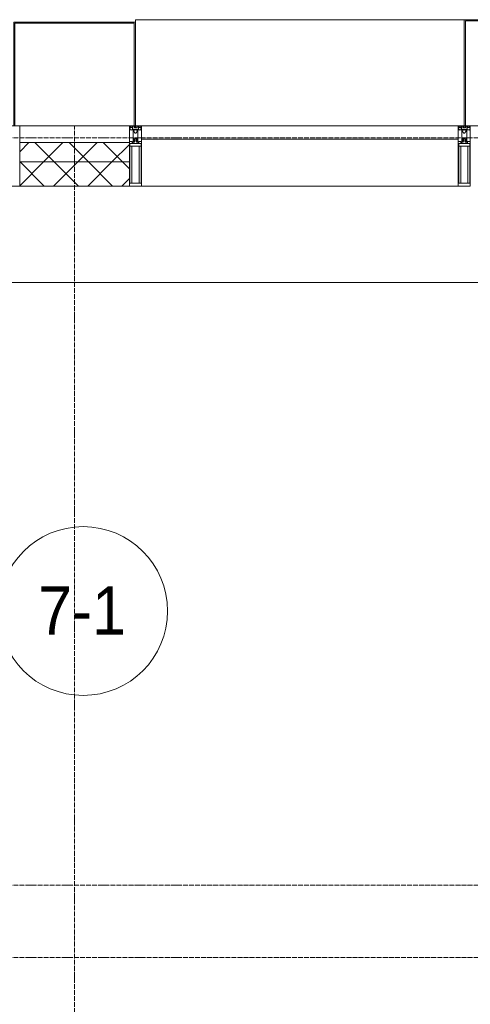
# Model space of a CAD drawing. Header units: millimetres. Extents: x 5617 to 106049, y 7718 to 209339.
# Tile 43 of 63: x 47891 to 49759, y 29506 to 33590. Entities that reach past the tile are written whole.
import ezdxf

# ---------------------------------------------------------------- set-up
doc = ezdxf.new("R2010")
doc.units = ezdxf.units.MM
doc.linetypes.add('ADSK_Линия сетки', pattern=[25, 20, -2.5, 0, -2.5])
doc.linetypes.add('Линия сетки', pattern=[25, 20, -2.5, 0, -2.5])
for name, color, linetype, lineweight in [('Импосты витража', 7, 'Continuous', 18), ('Колонны', 7, 'Continuous', 18), ('Марки помещений', 7, 'Continuous', 20), ('Оси', 7, 'Continuous', 9), ('Панели витража', 7, 'Continuous', 18), ('Перекрытия', 7, 'Continuous', 18), ('Стены разрез', 7, 'Continuous', 40), ('Стены штриховка', 7, 'Continuous', 40), ('Элементы узлов', 7, 'Continuous', 18)]:
    doc.layers.add(name, color=color, linetype=linetype, lineweight=lineweight)
doc.styles.add('Arial_3', font='arial.ttf', dxfattribs={"width": 0.9, "height": 200})
pattern_1 = [(45, (0, 0), (-70.71068, 70.71068), []), (135, (0, 0), (-70.71068, -70.71068), [])]

# ---------------------------------------------------------------- blocks, each defined once
blk = doc.blocks.new('135_SLK_K4_AR_rvt-1-МКСС_К4_L18_61_500_')
at = {"layer": 'Перекрытия', "color": 253, "true_color": 0xaaaaaa}
blk.add_line((124100, 32500), (120650, 32500), dxfattribs=at)
blk = doc.blocks.new('System Panel - A_PAN_Glass-7513417-МКСС_К4_L18_61_500_')
at = {"layer": 'Панели витража', "color": 253, "lineweight": 5, "true_color": 0xaaaaaa}
for p, q in [((656.25, 0), (-656.25, 0)), ((-656.25, 0), (-656.25, -55)), ((656.25, -55), (656.25, 0)), ((-656.25, -55), (656.25, -55))]:
    blk.add_line(p, q, dxfattribs=at)
blk = doc.blocks.new('Rectangular Mullion - R_StandardFrame_50Wx250H-5816490-МКСС_К4_L18_61_500_')
at = {"layer": 'Импосты витража', "color": 253, "lineweight": 5, "true_color": 0xaaaaaa}
blk.add_line((134740, 32900), (133427.5, 32900), dxfattribs=at)
blk = doc.blocks.new('Rectangular Mullion - R_StandardFrame_50Wx250H-V61-МКСС_К4_L18_61_500_')
at = {"layer": 'Импосты витража', "color": 253, "lineweight": 5, "true_color": 0xaaaaaa}
for p, q in [((-25, 135.1), (-25, 250)), ((-25, 250), (25, 250)), ((25, 250), (25, 0)), ((-25, 113.4), (-25, 128.4)), ((-25, 0), (-25, 110.1)), ((0, 0), (-25, 0)), ((25, 0), (5, 0))]:
    blk.add_line(p, q, dxfattribs=at)
blk = doc.blocks.new('Rectangular Mullion - 50Wx250H-2623690-МКСС_К4_L18_61_500_')
at = {"layer": 'Элементы узлов', "color": 253, "lineweight": 5, "true_color": 0xaaaaaa}
for p, q in [((-25, 65.2), (-25, 250)), ((-25, 250), (0, 250)), ((25, 250), (0, 250)), ((25, 65.2), (25, 250)), ((-23, 237.3), (0, 237.3)), ((-23, 237.3), (-23, 73.6)), ((-14.9, 84), (-14.9, 237.3)), ((23, 237.3), (0, 237.3)), ((14.9, 84), (14.9, 237.3)), ((23, 237.3), (23, 73.6)), ((0, 84), (-23, 84)), ((0, 84), (23, 84)), ((-14, 65.2), (-25, 65.2)), ((-0.5, 73.6), (-23, 73.6)), ((-14, 71.3), (-14, 65.2)), ((-10, 71.3), (-14, 71.3)), ((-10, 53), (-10, 71.3)), ((-8.7, 53), (-10, 53)), ((-10, 53), (-10, 17)), ((-8.7, 53), (-7, 54.7)), ((-7, 65.2), (-5.9, 67.3)), ((-7, 65.2), (-7, 54.7)), ((-4.1, 67.3), (-5.9, 67.3)), ((-4.1, 67.3), (-2.9, 65.1)), ((-2.9, 65.1), (-2.9, 54.6)), ((-1.3, 53), (-2.9, 54.6)), ((0, 53), (-1.3, 53)), ((0, 53), (1.3, 53)), ((0.5, 73.6), (23, 73.6)), ((1.3, 53), (2.9, 54.6)), ((4.1, 67.3), (2.9, 65.1)), ((2.9, 65.1), (2.9, 54.6)), ((4.1, 67.3), (5.9, 67.3)), ((7, 65.2), (5.9, 67.3)), ((7, 65.2), (7, 54.7)), ((8.7, 53), (7, 54.7)), ((8.7, 53), (10, 53)), ((10, 71.3), (14, 71.3)), ((10, 53), (10, 71.3)), ((10, 53), (10, 17)), ((14, 71.3), (14, 65.2)), ((14, 65.2), (25, 65.2)), ((-23.8, 14.6), (-25, 14.2)), ((-25, 0), (-25, 14.2)), ((-22.3, 17), (-23.8, 17)), ((-23.8, 17), (-23.8, 14.6)), ((-22.5, 10.6), (-23.8, 14.6)), ((-22.5, 10.6), (-23.7, 9.9)), ((-23.7, 1.3), (-23.7, 9.9)), ((-23.7, 1.3), (-11.8, 1.3)), ((-23.2, 10.2), (-22.5, 8)), ((-22.5, 8), (-22.5, 4.5)), ((-21.3, 4.5), (-22.5, 4.5)), ((-22.3, 17), (-22.3, 16)), ((-22.3, 16), (-21.3, 16)), ((-19, 17.6), (-21.3, 16)), ((-21.3, 4.5), (-21.3, 6.5)), ((-21.3, 6.5), (-14.2, 6.5)), ((-18.4, 16.6), (-19, 17.6)), ((-7.4, 16.6), (-18.4, 16.6)), ((-14.2, 6.5), (-14.2, 4.5)), ((-13.2, 4.5), (-14.2, 4.5)), ((-13.2, 4.5), (-12.2, 7.2)), ((-12.7, 7.6), (-11.3, 11.4)), ((-12.7, 7.6), (-11.8, 6.9)), ((-12.2, 9), (-12.2, 14.8)), ((-12.2, 14.8), (0, 14.8)), ((-11.8, 1.3), (-11.8, 6.9)), ((-10.5, 11.2), (-11.3, 11.4)), ((-10.5, 1.5), (-10.5, 11.2)), ((-4.8, 1.5), (-10.5, 1.5)), ((-10, 17), (-7.5, 17)), ((-8.5, 23), (-1.5, 30)), ((-8.5, 18.5), (-8.5, 23)), ((-7.5, 18.5), (-8.5, 18.5)), ((-7.5, 17), (-7.5, 18.5)), ((-7.4, 18), (-7.4, 16.6)), ((-2.6, 18), (-7.4, 18)), ((0, 8), (-4.8, 8)), ((-4.8, 1.5), (-4.8, 8)), ((-2.6, 18), (-2.6, 16.8)), ((-2.6, 16.8), (0, 16.8)), ((-1.5, 30), (0, 30)), ((1.5, 30), (0, 30)), ((2.6, 16.8), (0, 16.8)), ((0, 14.8), (0, 16.8)), ((0, 14.8), (0, 16.8)), ((12.2, 14.8), (0, 14.8)), ((0, 0), (0, 8)), ((0, 8), (4.8, 8)), ((0, 0), (0, 8)), ((8.5, 23), (1.5, 30)), ((2.6, 18), (2.6, 16.8)), ((2.6, 18), (7.4, 18)), ((4.8, 1.5), (4.8, 8)), ((4.8, 1.5), (10.5, 1.5)), ((7.4, 18), (7.4, 16.6)), ((7.4, 16.6), (18.4, 16.6)), ((7.5, 18.5), (8.5, 18.5)), ((7.5, 17), (7.5, 18.5)), ((10, 17), (7.5, 17)), ((8.5, 18.5), (8.5, 23)), ((10.5, 11.2), (11.3, 11.4)), ((10.5, 1.5), (10.5, 11.2)), ((12.7, 7.6), (11.3, 11.4)), ((12.7, 7.6), (11.8, 6.9)), ((11.8, 1.3), (11.8, 6.9)), ((23.7, 1.3), (11.8, 1.3)), ((12.2, 9), (12.2, 14.8)), ((13.2, 4.5), (12.2, 7.2)), ((13.2, 4.5), (14.2, 4.5)), ((21.3, 6.5), (14.2, 6.5)), ((14.2, 6.5), (14.2, 4.5)), ((18.4, 16.6), (19, 17.6)), ((19, 17.6), (21.3, 16)), ((22.3, 16), (21.3, 16)), ((21.3, 4.5), (21.3, 6.5)), ((21.3, 4.5), (22.5, 4.5)), ((22.3, 17), (22.3, 16)), ((22.3, 17), (23.8, 17)), ((22.5, 10.6), (23.8, 14.6)), ((22.5, 10.6), (23.7, 9.9)), ((23.2, 10.2), (22.5, 8)), ((22.5, 8), (22.5, 4.5)), ((23.7, 1.3), (23.7, 9.9)), ((23.8, 17), (23.8, 14.6)), ((23.8, 14.6), (25, 14.2)), ((25, 0), (25, 14.2)), ((-25, 0), (0, 0)), ((25, 0), (0, 0))]:
    blk.add_line(p, q, dxfattribs=at)
for centre, start, end in [((-0.5, 73.1), 360, 90), ((0.5, 73.1), 90, 180)]:
    blk.add_arc(centre, 0.5, start, end, dxfattribs=at)
blk = doc.blocks.new('Rectangular Mullion - R_StandardFrame_50Wx250H-7511672-МКСС_К4_L18_61_500_')
at = {"layer": 'Импосты витража', "color": 253, "lineweight": 5, "true_color": 0xaaaaaa}
for p, q in [((-25, 0), (-25, 250)), ((-25, 250), (25, 250)), ((25, 250), (25, 0)), ((-5, 0), (-25, 0)), ((25, 0), (0, 0))]:
    blk.add_line(p, q, dxfattribs=at)
blk = doc.blocks.new('Rectangular Mullion - R_StandardFrame_50Wx250H-V60-МКСС_К4_L18_61_500_')
at = {"layer": 'Импосты витража', "color": 253, "lineweight": 5, "true_color": 0xaaaaaa}
for p, q in [((-25, 0), (-25, 250)), ((-25, 250), (25, 250)), ((25, 250), (25, 0)), ((0, 0), (-25, 0)), ((25, 0), (5, 0))]:
    blk.add_line(p, q, dxfattribs=at)
blk = doc.blocks.new('A_SLK_PAN_Type1 - Прямой тип панели-6538310-МКСС_К4_L18_61_500_')
at = {"layer": 'Колонны', "lineweight": 5}
for p, q in [((-247.5, 0), (-252.5, 0)), ((-252.5, 0), (-252.5, -430)), ((-247.5, -425), (-247.5, 0)), ((227.5, 0), (-227.5, 0)), ((247.5, 0), (247.5, -425)), ((252.5, 0), (247.5, 0)), ((252.5, -430), (252.5, 0)), ((-252.5, -430), (252.5, -430)), ((247.5, -425), (-247.5, -425))]:
    blk.add_line(p, q, dxfattribs=at)
blk = doc.blocks.new('A_SLK_PAN_Type1 - Прямой тип панели-6538309-МКСС_К4_L18_61_500_')
at = {"layer": 'Колонны', "lineweight": 5}
for p, q in [((-180, 0), (-185, 0)), ((-185, 0), (-185, -440)), ((-180, -435), (-180, 0)), ((160, 0), (-160, 0)), ((180, 0), (180, -435)), ((185, 0), (180, 0)), ((185, -440), (185, 0)), ((-185, -440), (185, -440)), ((180, -435), (-180, -435))]:
    blk.add_line(p, q, dxfattribs=at)
blk = doc.blocks.new('A_OGR_PAN_Отлив - A_OGR_PAN_Отлив-V71-МКСС_К4_L18_61_500_')
at = {"layer": 'Колонны', "color": 253, "lineweight": 5, "true_color": 0xaaaaaa}
for p in [(681.25, 440), (-681.25, 430)]:
    blk.add_line(p, (-681.25, 440), dxfattribs=at)
blk = doc.blocks.new('135_SLK_K4_AR_FCD_rvt-1-МКСС_К4_L18_61_500_')
at = {"layer": 'Стены разрез', "lineweight": 5, "true_color": 0xaaaaaa}
h = blk.add_hatch(dxfattribs=at)
h.set_pattern_fill('FP_4', color=253, style=0, pattern_type=2)
h.set_pattern_definition(pattern_1)
h.paths.add_polyline_path([(122577.5, 33000), (122577.5, 33080), (122122.5, 33080), (122122.5, 33000), (122140.9, 33000)])
h = blk.add_hatch(dxfattribs=at)
h.set_pattern_fill('FP_4', color=253, style=0, pattern_type=2)
h.set_pattern_definition(pattern_1)
h.paths.add_polyline_path([(122577.5, 32900), (122577.5, 33000), (122122.5, 33000), (122122.5, 32900), (122140.9, 32900)])
at = {"layer": 'Стены разрез', "color": 253, "lineweight": 9, "true_color": 0xaaaaaa}
for p, q in [((122577.5, 33080), (122122.5, 33080)), ((122122.5, 33080), (122122.5, 32900)), ((122577.5, 32900), (122577.5, 33080)), ((122122.5, 32900), (122577.5, 32900))]:
    blk.add_line(p, q, dxfattribs=at)
at = {"layer": 'Стены штриховка', "color": 253, "lineweight": 9, "true_color": 0xaaaaaa}
blk.add_line((122577.5, 33000), (122122.5, 33000), dxfattribs=at)
at = {"layer": 'Импосты витража', "color": 253, "lineweight": 5, "true_color": 0xaaaaaa, "extrusion": (0, 0, -1), "rotation": 180}
for name, p in [('Rectangular Mullion - R_StandardFrame_50Wx250H-V61-МКСС_К4_L18_61_500_', (-122097.5, 33150)), ('Rectangular Mullion - 50Wx250H-2623690-МКСС_К4_L18_61_500_', (-122602.5, 33150)), ('Rectangular Mullion - R_StandardFrame_50Wx250H-7511672-МКСС_К4_L18_61_500_', (-122602.5, 33150)), ('Rectangular Mullion - 50Wx250H-2623690-МКСС_К4_L18_61_500_', (-123965, 33150)), ('Rectangular Mullion - R_StandardFrame_50Wx250H-V60-МКСС_К4_L18_61_500_', (-123965, 33150))]:
    blk.add_blockref(name, p, dxfattribs=at)
at = {"layer": 'Импосты витража', "color": 253, "lineweight": 5, "true_color": 0xaaaaaa}
blk.add_blockref('Rectangular Mullion - R_StandardFrame_50Wx250H-5816490-МКСС_К4_L18_61_500_', (-10800, 0), dxfattribs=at)
at = {"layer": 'Колонны', "color": 253, "lineweight": 5, "true_color": 0xaaaaaa, "rotation": 180}
for name, p in [('A_SLK_PAN_Type1 - Прямой тип панели-6538310-МКСС_К4_L18_61_500_', (122350, 33150)), ('A_SLK_PAN_Type1 - Прямой тип панели-6538309-МКСС_К4_L18_61_500_', (124150, 33150))]:
    blk.add_blockref(name, p, dxfattribs=at)
at = {"layer": 'Колонны', "color": 253, "lineweight": 5, "true_color": 0xaaaaaa}
blk.add_blockref('A_OGR_PAN_Отлив - A_OGR_PAN_Отлив-V71-МКСС_К4_L18_61_500_', (123283.8, 33150), dxfattribs=at)
at = {"layer": 'Панели витража', "color": 253, "lineweight": 5, "true_color": 0xaaaaaa}
blk.add_blockref('System Panel - A_PAN_Glass-7513417-МКСС_К4_L18_61_500_', (123283.8, 33150), dxfattribs=at)
blk = doc.blocks.new('050_Марка_Помещение - Номер-620969-МКСС_К4_L18_61_500_')
at = {"layer": 'Марки помещений'}
blk.add_circle((0, 0), 3.5, dxfattribs=at)

msp = doc.modelspace()

# ---------------------------------------------------------------- linework, layer by layer
at = {"layer": 'Оси', "linetype": 'Линия сетки'}
msp.add_line((48119, 12025.7), (48119, 33150), dxfattribs=at)
at = {"layer": 'Оси', "linetype": 'ADSK_Линия сетки'}
for p, q in [((62569, 33100), (24700.4, 33100)), ((62569, 30000), (25970.4, 30000)), ((62569, 29700), (24700.4, 29700))]:
    msp.add_line(p, q, dxfattribs=at)

# ---------------------------------------------------------------- block references
at = {"lineweight": 5}
for name in ['135_SLK_K4_AR_FCD_rvt-1-МКСС_К4_L18_61_500_', '135_SLK_K4_AR_rvt-1-МКСС_К4_L18_61_500_']:
    msp.add_blockref(name, (-74231, 0), dxfattribs=at)
at = {"layer": 'Марки помещений', "xscale": 99.99999999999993, "yscale": 99.99999999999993, "zscale": 99.99999999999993}
msp.add_blockref('050_Марка_Помещение - Номер-620969-МКСС_К4_L18_61_500_', (48154.5, 31137.5), dxfattribs=at)

# ---------------------------------------------------------------- texts
at = {"layer": 'Марки помещений', "lineweight": 9, "insert": (47968, 31239.3), "char_height": 200, "width": 447.342, "attachment_point": 1, "style": 'Arial_3'}
msp.add_mtext('7-1', dxfattribs=at)

doc.saveas('drawing.dxf')
